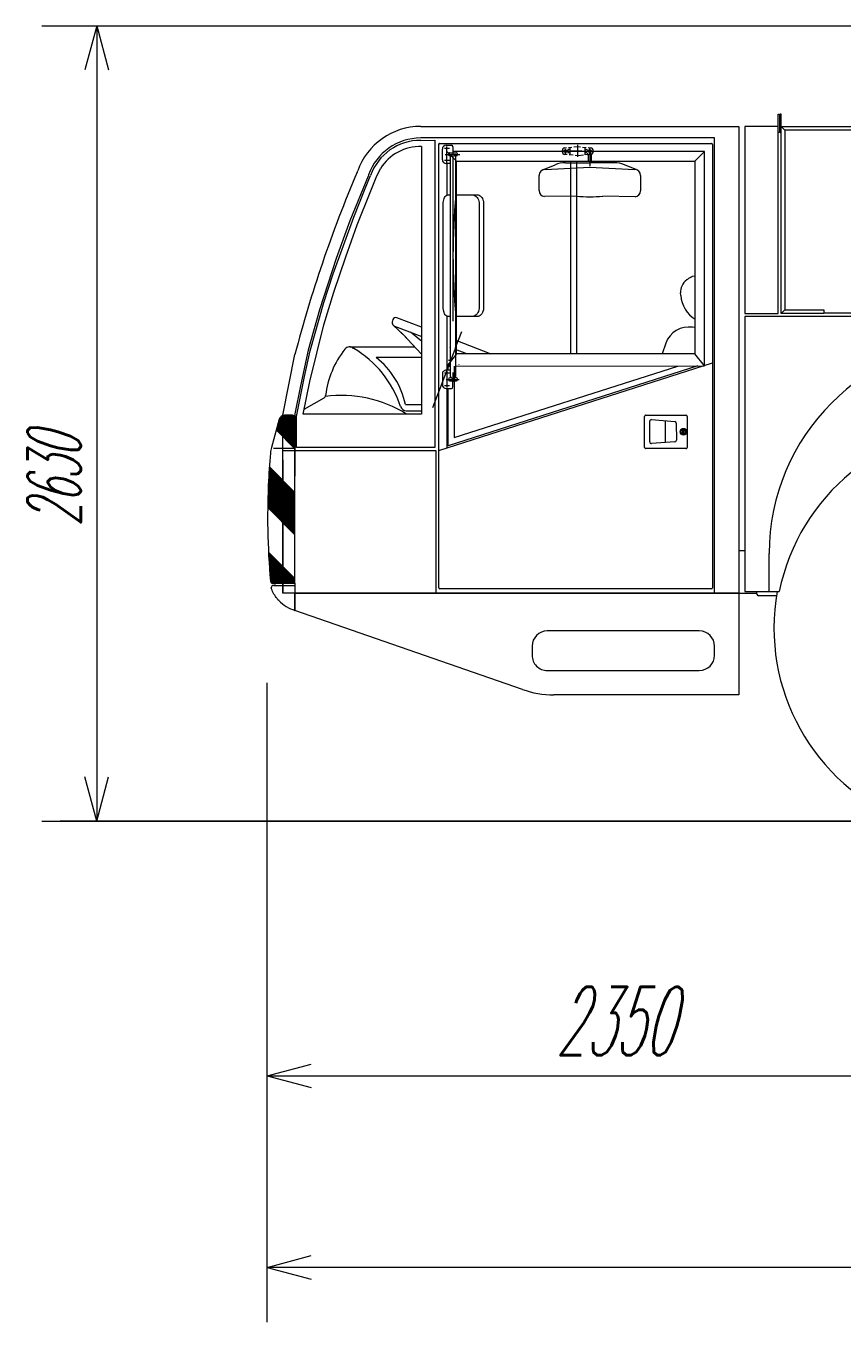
# Model space of a CAD drawing. Extents: x 3706 to 23712, y 4932 to 17923.
# Tile 1 of 17: x 5667 to 8351, y 4932 to 9196. Entities that reach past the tile are written whole.
import ezdxf
from ezdxf.enums import TextEntityAlignment as Align

# ---------------------------------------------------------------- set-up
doc = ezdxf.new("R2010")
doc.units = 0
doc.header["$LTSCALE"] = 18.75
doc.header["$MEASUREMENT"] = 0
doc.linetypes.add('CENTER', pattern=[50.5, 30, -9, 2.5, -9])
doc.linetypes.add('HIDDEN', pattern=[12.6, 8.4, -4.2])
doc.layers.add('11', color=7, linetype='Continuous')
doc.styles.get("Standard").update_dxf_attribs({"font": 'txt', "bigfont": 'bigfont'})
doc.dimstyles.get("Standard").update_dxf_attribs({"dimtxt": 0.18, "dimasz": 0.18, "dimexe": 0.18, "dimexo": 0.0625, "dimgap": 0.09, "dimtad": 0, "dimtih": 1, "dimtoh": 1, "dimdec": 4, "dimzin": 0, "dimdsep": 46, "dimtxsty": 'Standard', "dimcen": 0.09, "dimadec": 0, "dimazin": 0, "dimtfac": 1, "dimtdec": 4, "dimtofl": 0, "dimtmove": 0, "dimatfit": 0, "dimfxl": 1, "dimtolj": 1, "dimtzin": 0, "dimarcsym": 0})

# ---------------------------------------------------------------- blocks, each defined once
blk = doc.blocks.new('*D25')
at = {"layer": '11', "color": 7, "linetype": 'Continuous', "lineweight": 9}
for p, q in [((5719.6, 9196.1), (11239.8, 9196.1)), ((5899.6, 9196.1), (5860.8, 9051.2)), ((5899.6, 9196.1), (5899.6, 6580.6)), ((5899.6, 9196.1), (5938.4, 9051.2)), ((5899.6, 6580.6), (5860.8, 6725.5)), ((5899.6, 6580.6), (5938.4, 6725.5)), ((5719.6, 6580.6), (11329.6, 6580.6))]:
    blk.add_line(p, q, dxfattribs=at)
blk = doc.blocks.new('*D26')
at = {"layer": '11', "color": 7, "linetype": 'Continuous', "lineweight": 9}
for p, q in [((6460.2, 5562.3), (6460.2, 7035.6)), ((8811.2, 5562.3), (8811.2, 6400.6)), ((6460.2, 5742.3), (6605.1, 5781.1)), ((8811.2, 5742.3), (8666.3, 5781.1)), ((6460.2, 5742.3), (8811.2, 5742.3)), ((6460.2, 5742.3), (6605.1, 5703.4)), ((8811.2, 5742.3), (8666.3, 5703.4))]:
    blk.add_line(p, q, dxfattribs=at)
at = {"layer": '11', "color": 7, "linetype": 'Continuous', "lineweight": 9, "oblique": 15, "width": 0.5}
blk.add_text('2350', height=225, dxfattribs=at).set_placement((7410.7, 5742.3), align=Align.BOTTOM_LEFT)
blk = doc.blocks.new('*D35')
at = {"layer": '11', "color": 7, "linetype": 'Continuous', "lineweight": 9}
for p, q in [((6460.2, 4932.3), (6460.2, 6400.6)), ((22451.2, 4932.3), (22451.2, 6400.6)), ((6460.2, 5112.3), (6605.1, 5151.1)), ((22451.2, 5112.3), (22306.3, 5151.1)), ((22451.2, 5112.3), (6460.2, 5112.3)), ((6460.2, 5112.3), (6605.1, 5073.4)), ((22451.2, 5112.3), (22306.3, 5073.4))]:
    blk.add_line(p, q, dxfattribs=at)
at = {"layer": '11', "color": 7, "linetype": 'Continuous', "lineweight": 9, "oblique": 15, "width": 0.5}
blk.add_text('15990', height=225, dxfattribs=at).set_placement((13854.3, 5112.3), align=Align.BOTTOM_LEFT)

msp = doc.modelspace()

# ---------------------------------------------------------------- linework, layer by layer
at = {"layer": '11', "color": 7, "linetype": 'Continuous', "lineweight": 9}
for p, q in [((8141.23074, 8905.56606), (8145.23068, 8905.56606)), ((8141.23074, 8845.56606), (8141.23074, 8905.56606)), ((8145.23068, 8905.56606), (8145.23068, 8845.56606)), ((8147.23065, 8905.56606), (8147.23065, 8845.56606)), ((8151.23059, 8905.56606), (8147.23065, 8905.56606)), ((8151.23059, 8845.56606), (8151.23059, 8905.56606)), ((6965.19833, 8865.43209), (7006.73032, 8865.4559)), ((7038.62775, 8827.45602), (6965.21985, 8827.43221)), ((7006.73032, 8865.4559), (8011.73032, 8865.4559)), ((7008.14801, 8865.4559), (7073.14771, 8865.4559)), ((7931.73062, 8827.45602), (7038.62775, 8827.45602)), ((7086.22006, 8865.4559), (7098.41855, 8865.4559)), ((7098.41855, 8865.4559), (7110.6207, 8865.4559)), ((7931.73062, 8825.45559), (7931.73062, 8827.45602)), ((8011.73032, 8865.4559), (8011.73032, 7330.45528)), ((8141.23074, 8865.56576), (8031.23059, 8865.56576)), ((8031.23059, 8865.56576), (8031.23059, 8250.54195)), ((8141.23074, 8250.54195), (8141.23074, 8865.56576)), ((8145.23068, 8845.56606), (8141.23074, 8845.56606)), ((8147.23065, 8845.56606), (8151.23059, 8845.56606)), ((8163.23087, 8853.56594), (8151.23059, 8865.56576)), ((8151.23059, 8865.56576), (10086.23059, 8865.56576)), ((8151.23059, 8250.54195), (8151.23059, 8865.56576)), ((8163.23087, 8853.56594), (8163.23087, 8262.54269)), ((10074.23032, 8853.56594), (8163.23087, 8853.56594)), ((6965.22351, 8819.45522), (7011.73047, 8820.4559)), ((6967.73068, 8799.50497), (6967.73068, 7919.45522)), ((7011.73047, 8820.4559), (7011.73047, 7809.45553)), ((7024.73096, 7347.45571), (7024.73096, 8809.45583)), ((7027.73068, 8809.45583), (7921.73032, 8809.45583)), ((7036.47809, 8773.45638), (7036.47809, 8790.95669)), ((7048.97824, 8803.45638), (7066.47809, 8803.45638)), ((7071.47824, 8798.45669), (7071.47824, 8778.45699)), ((7430.73026, 8783.30837), (7430.73026, 8785.1733)), ((7439.75461, 8795.126), (7445.12143, 8795.65151)), ((7448.88196, 8789.24099), (7448.88196, 8779.24069)), ((7456.73032, 8789.24099), (7448.88196, 8789.24099)), ((7451.63083, 8796.28964), (7462.44778, 8797.35073)), ((7456.73032, 8771.69216), (7456.73032, 8796.78951)), ((7468.95673, 8797.98885), (7481.73062, 8799.2413)), ((7481.73062, 8799.2413), (7490.68585, 8798.3633)), ((7497.19525, 8797.72518), (7509.06506, 8796.56063)), ((7506.73047, 8771.69216), (7506.73047, 8796.78951)), ((7506.73047, 8789.24099), (7508.4805, 8789.24099)), ((7515.57401, 8795.92251), (7523.70618, 8795.126)), ((7532.73053, 8785.1733), (7532.73053, 8783.30837)), ((7924.73096, 8806.45565), (7924.73096, 7347.45571)), ((7931.73062, 7330.45528), (7931.73062, 8825.45559)), ((7036.47809, 8755.95608), (7036.47809, 8773.45638)), ((7062.47769, 8743.45638), (7048.97824, 8743.45638)), ((7051.90656, 8783.45577), (7050.73056, 8783.45577)), ((7050.73056, 8783.45577), (7050.73056, 8782.58419)), ((7050.73056, 8783.45577), (7082.73053, 8751.45535)), ((7050.73056, 8744.17873), (7050.73056, 8638.99563)), ((7063.99472, 8768.45669), (7061.47794, 8768.45669)), ((7061.47839, 8778.45608), (7071.47824, 8778.45608)), ((7062.47769, 8763.45699), (7062.47769, 8045.56454)), ((7898.73044, 8783.45577), (7071.33771, 8783.45577)), ((7071.47824, 8778.45699), (7081.47809, 8778.45699)), ((7081.47809, 8768.45669), (7078.9613, 8768.45669)), ((7080.47787, 8045.56454), (7080.47787, 8763.45699)), ((7082.73053, 8117.45541), (7082.73053, 8751.45535)), ((7082.73053, 8751.45535), (7866.73047, 8751.45535)), ((7447.03625, 8772.64248), (7439.75461, 8773.35659)), ((7441.83011, 8746.18649), (7521.46268, 8746.18649)), ((7448.88196, 8779.24069), (7456.73032, 8779.24069)), ((7466.56354, 8770.72811), (7453.5452, 8772.00436)), ((7457.76074, 8751.45535), (7457.76074, 8117.45541)), ((7481.73062, 8769.2413), (7473.07294, 8770.08999)), ((7477.76318, 8751.45535), (7477.76318, 8117.45541)), ((7500.54562, 8771.08517), (7481.73062, 8769.2413)), ((7506.73047, 8779.24069), (7508.4805, 8779.24069)), ((7523.70618, 8773.35659), (7507.05457, 8771.72329)), ((7516.48038, 8771.24081), (7516.48038, 8749.2416)), ((7601.09845, 8746.18649), (7521.46588, 8746.18649)), ((7526.48068, 8771.24081), (7526.48068, 8744.59896)), ((7866.73047, 8751.45535), (7898.73044, 8783.45577)), ((7866.73047, 8751.45535), (7866.73047, 8117.45541)), ((7898.73044, 8077.45602), (7898.73044, 8783.45577)), ((6792.14536, 8701.62777), (6732.59259, 8554.80007)), ((6756.73047, 8715.4559), (6757.96552, 8718.93948)), ((6782.76486, 8661.38943), (6800.37915, 8703.90377)), ((6793.78186, 8706.24294), (6792.14536, 8701.62777)), ((6819.26556, 8697.32296), (6833.26398, 8726.84231)), ((7354.39587, 8654.71157), (7354.39587, 8703.91659)), ((7366.5994, 8722.33425), (7407.20303, 8739.25869)), ((7374.66473, 8723.91445), (7521.48053, 8731.75961)), ((7521.48053, 8731.75961), (7668.39566, 8724.18728)), ((7676.32916, 8722.33425), (7635.72552, 8739.25869)), ((7688.39581, 8704.18667), (7688.39581, 8653.61843)), ((6744.81488, 8567.02328), (6782.76486, 8661.38943)), ((6799.16013, 8648.55465), (6819.26556, 8697.32296)), ((6756.77808, 8541.27865), (6799.16013, 8648.55465)), ((7055.78107, 8640.43392), (7062.47769, 8640.43392)), ((7081.47763, 8640.43392), (7133.09506, 8640.43392)), ((7133.09506, 8640.43392), (7151.05359, 8640.43392)), ((7478.50064, 8636.50631), (7372.17816, 8634.83456)), ((7670.46933, 8633.72677), (7564.32446, 8636.19595)), ((7039.27228, 8270.43362), (7039.27228, 8610.43392)), ((7158.0528, 8610.43392), (7158.0528, 8270.43362)), ((7172.26682, 8610.43392), (7172.26682, 8270.43362)), ((6677.4339, 8380.53585), (6744.81488, 8567.02328)), ((6732.59259, 8554.80007), (6687.47174, 8431.55819)), ((6718.76767, 8436.07906), (6756.77808, 8541.27865)), ((6687.47174, 8431.55819), (6632.25858, 8261.65737)), ((6679.02142, 8320.19528), (6718.76767, 8436.07906)), ((6647.1304, 8286.39401), (6677.4339, 8380.53585)), ((7858.68802, 8372.06997), (7859.41907, 8372.40872)), ((7859.41907, 8372.40872), (7866.73047, 8373.7582)), ((6646.8736, 8213.13168), (6679.02142, 8320.19528)), ((7820.76001, 8309.77932), (7820.26379, 8317.60891)), ((6601.41309, 8127.41177), (6647.1304, 8286.39401)), ((6632.25858, 8261.65737), (6594.83914, 8129.92764)), ((6874.12808, 8230.46078), (6872.49753, 8226.21182)), ((6967.38324, 8205.37441), (6887.048, 8236.21304)), ((7050.73056, 8241.87283), (7050.73056, 8076.36471)), ((7062.47769, 8240.43362), (7055.78107, 8240.43362)), ((7133.09506, 8240.43362), (7080.47787, 8240.43362)), ((7151.05359, 8240.43362), (7133.09506, 8240.43362)), ((8031.23059, 8250.54195), (8141.23074, 8250.54195)), ((8031.23059, 8240.54257), (8031.23059, 7335.64266)), ((8811.23105, 8240.54257), (8031.23059, 8240.54257)), ((8163.23087, 8262.54269), (8151.23059, 8250.54195)), ((8163.23087, 8262.54269), (8151.23059, 8250.54195)), ((8291.23074, 8250.54195), (8151.23059, 8250.54195)), ((8163.23087, 8262.54269), (8291.23074, 8262.54269)), ((8291.23074, 8262.54269), (8291.23074, 8250.54195)), ((8291.23074, 8252.54238), (8411.23074, 8252.54238)), ((6600.11533, 8025.94296), (6646.8736, 8213.13168)), ((6872.49753, 8226.21182), (6872.15695, 8225.32559)), ((6875.4501, 8211.13857), (6906.91678, 8181.93691)), ((6879.63498, 8208.53024), (6968.63293, 8174.36733)), ((6895.73819, 8192.31075), (6918.06744, 8169.96456)), ((6968.17059, 8158.69717), (6932.23569, 8188.3392)), ((7866.73047, 8203.4985), (7859.60126, 8204.64932)), ((6906.91678, 8181.93691), (6967.73068, 8116.64517)), ((7080.47787, 8161.96194), (7196.42072, 8117.45541)), ((7771.46756, 8152.43862), (7759.0466, 8117.45541)), ((6511.73032, 7915.45528), (6551.73062, 8115.4559)), ((6594.83914, 8129.92764), (6569.83655, 8012.22195)), ((6583.20004, 8043.34805), (6601.41309, 8127.41177)), ((6732.3367, 8140.43881), (6945.56851, 8140.43881)), ((6742.0509, 8137.74899), (6742.0509, 8133.60714)), ((6967.73068, 8105.43911), (6818.7016, 8105.43911)), ((7082.73053, 8117.45541), (7050.73056, 8076.36471)), ((7060.1582, 8139.23397), (7063.15884, 8138.08224)), ((7116.89343, 8117.45541), (7079.80359, 8131.69277)), ((7866.73047, 8117.45541), (7082.73053, 8117.45541)), ((7898.73044, 8077.45602), (7866.73047, 8117.45541)), ((7024.7305, 7799.45522), (7924.7305, 8087.45541)), ((7062.47769, 8063.45577), (7048.97824, 8063.45577)), ((7050.73056, 8076.36471), (7062.94781, 8076.38027)), ((7050.73056, 8076.36471), (7050.88666, 8063.08498)), ((7876.98758, 8077.42764), (7055.73071, 7814.62551)), ((7055.73071, 8076.37112), (7062.94781, 8076.38027)), ((7055.73071, 8063.45577), (7055.73071, 8076.37112)), ((7062.83475, 8094.21108), (7057.16214, 8096.38821)), ((7075.73041, 7842.0245), (7811.10074, 8077.34249)), ((7075.73041, 8076.39675), (7075.73041, 7842.0245)), ((7080.04803, 8076.40225), (7898.73044, 8077.45602)), ((7080.04803, 8076.40225), (7876.98758, 8077.42764)), ((7091.40378, 8082.83016), (7091.95035, 8083.07369)), ((6556.73123, 7911.00308), (6583.20004, 8043.34805)), ((6578.81787, 7919.45522), (6600.11533, 8025.94296)), ((7036.47809, 8050.95608), (7036.47809, 8033.45669)), ((7036.47809, 8033.45669), (7036.47809, 8015.95638)), ((7063.99472, 8038.45638), (7061.47794, 8038.45638)), ((7061.47839, 8028.45608), (7071.47824, 8028.45608)), ((7071.47824, 8028.45608), (7081.47809, 8028.45608)), ((7071.47824, 8008.45638), (7071.47824, 8028.45608)), ((7081.47809, 8038.45638), (7078.9613, 8038.45638)), ((6569.83655, 8012.22195), (6551.4111, 7920.09518)), ((7048.97824, 8003.45669), (7066.47809, 8003.45669)), ((7050.85004, 8003.45669), (7050.73056, 7809.48757)), ((7055.73071, 7814.62551), (7055.73071, 8003.45669)), ((6581.73062, 7935.4385), (6647.57397, 7972.91836)), ((6915.03613, 7951.07205), (6967.73068, 7951.07205)), ((6500.13287, 7902.28085), (6474.25137, 7809.26876)), ((6496.43826, 7889.00295), (6551.79929, 7833.64193)), ((6551.79929, 7836.47091), (6497.05396, 7891.21578)), ((6497.66965, 7893.42861), (6551.79929, 7839.29897)), ((6551.79929, 7842.12795), (6498.28534, 7895.64144)), ((6498.90103, 7897.85427), (6551.79929, 7844.95602)), ((6551.79929, 7847.78408), (6499.51672, 7900.06619)), ((6500.13242, 7902.27902), (6551.79929, 7850.61306)), ((6551.79929, 7853.44112), (6500.8598, 7904.38107)), ((6501.78677, 7906.2817), (6551.79929, 7856.2701)), ((6551.79929, 7859.09817), (6502.8909, 7908.00655)), ((6504.15845, 7909.56753), (6551.79929, 7861.92623)), ((6551.79929, 7864.75521), (6505.58438, 7910.97012)), ((6507.1687, 7912.2134), (6551.79929, 7867.58328)), ((6551.79929, 7870.41226), (6508.91873, 7913.29189)), ((6510.84775, 7914.19186), (6551.79929, 7873.24032)), ((6511.81226, 7330.45528), (6511.73032, 7915.45528)), ((6551.79929, 7876.06838), (6512.98184, 7914.88583)), ((6515.3645, 7915.33169), (6551.79929, 7878.89736)), ((6543.79895, 7915.4562), (6517.47433, 7915.4562)), ((6551.79929, 7881.72543), (6518.06897, 7915.45528)), ((6520.89749, 7915.45528), (6551.79929, 7884.55441)), ((6551.79929, 7887.38247), (6523.72601, 7915.45528)), ((6526.55453, 7915.45528), (6551.79929, 7890.21053)), ((6551.79929, 7893.03951), (6529.3826, 7915.45528)), ((6532.21112, 7915.45528), (6551.79929, 7895.86758)), ((6551.79929, 7898.69656), (6535.03964, 7915.45528)), ((6537.86816, 7915.45528), (6551.79929, 7901.52462)), ((6551.79929, 7904.35268), (6540.69669, 7915.45528)), ((6543.52475, 7915.45528), (6551.79929, 7907.18166)), ((6551.11401, 7910.69546), (6547.03854, 7914.77047)), ((6551.4111, 7920.09518), (6551.4111, 7714.47048)), ((6551.79929, 7362.45571), (6551.79929, 7907.45541)), ((6556.74542, 7809.45553), (6556.73123, 7911.00308)), ((6967.73068, 7919.45522), (6578.81787, 7919.45522)), ((6917.71588, 7930.43881), (6967.73068, 7930.43881)), ((7701.73047, 7891.19015), (7701.73047, 7911.45535)), ((7701.73047, 7809.45553), (7701.73047, 7891.19015)), ((7705.73041, 7915.4562), (7837.73068, 7915.4562)), ((7718.71671, 7855.44888), (7718.71671, 7895.55813)), ((7724.6713, 7901.03939), (7800.90405, 7894.71951)), ((7768.8226, 7897.37911), (7768.8226, 7825.49099)), ((7805.94952, 7889.27578), (7806.33176, 7833.06698)), ((7841.73062, 7911.45535), (7841.73062, 7809.45553)), ((6490.28134, 7866.87557), (6551.79929, 7805.35763)), ((6551.79929, 7808.18661), (6490.89703, 7869.0884)), ((6491.51273, 7871.30123), (6551.79929, 7811.01467)), ((6551.79929, 7813.84365), (6492.12842, 7873.51406)), ((6492.74411, 7875.72689), (6551.79929, 7816.67172)), ((6551.79929, 7819.49978), (6493.3598, 7877.93972)), ((6493.97549, 7880.15255), (6551.79929, 7822.32876)), ((6551.79929, 7825.15682), (6494.59119, 7882.36446)), ((6495.20688, 7884.57729), (6551.79929, 7827.9858)), ((6551.79929, 7830.81387), (6495.82257, 7886.79012)), ((7718.71671, 7827.89608), (7718.71671, 7855.44888)), ((7826.59146, 7856.81393), (7827.2836, 7857.64248)), ((7827.51431, 7856.81393), (7826.59146, 7856.81393)), ((7827.14444, 7865.23678), (7828.01968, 7865.97469)), ((7827.14444, 7864.22512), (7827.14444, 7865.23678)), ((7827.14444, 7863.16586), (7827.14444, 7864.22512)), ((7827.2836, 7862.93514), (7827.14444, 7863.16586)), ((7827.2836, 7862.52041), (7827.2836, 7862.93514)), ((7827.2836, 7861.32382), (7827.2836, 7862.52041)), ((7827.2836, 7861.00247), (7827.2836, 7861.32382)), ((7827.2836, 7860.21969), (7827.2836, 7861.00247)), ((7827.2836, 7859.0231), (7827.2836, 7860.21969)), ((7827.2836, 7857.64248), (7827.2836, 7859.0231)), ((7828.34195, 7855.70889), (7827.51431, 7856.81393)), ((7828.01968, 7865.97469), (7829.44791, 7865.97469)), ((7829.07803, 7856.58138), (7828.34195, 7855.70889)), ((7830.59781, 7858.00961), (7829.07803, 7857.50332)), ((7829.07803, 7857.50332), (7829.07803, 7856.58138)), ((7829.44791, 7865.97469), (7830.64542, 7865.23678)), ((7829.90933, 7863.0267), (7829.90933, 7862.24575)), ((7830.64542, 7863.0267), (7829.90933, 7863.0267)), ((7829.90933, 7862.24575), (7829.90933, 7861.23226)), ((7829.90933, 7861.23226), (7829.90933, 7860.6802)), ((7829.90933, 7860.6802), (7829.90933, 7860.35793)), ((7829.90933, 7860.35793), (7829.90933, 7859.06887)), ((7829.90933, 7859.06887), (7830.59781, 7858.00961)), ((7830.64542, 7865.23678), (7830.64542, 7864.04018)), ((7830.64542, 7864.04018), (7830.64542, 7863.67214)), ((7830.64542, 7863.67214), (7830.64542, 7863.0267)), ((6551.79929, 7805.45559), (6481.17139, 7805.45559)), ((7011.73047, 7809.45553), (6556.74542, 7809.45553)), ((7837.73068, 7805.45559), (7705.73041, 7805.45559)), ((7801.19977, 7827.54177), (7724.58478, 7822.40841)), ((6511.815, 7330.45528), (6511.73032, 7781.47884)), ((6511.7468, 7799.45522), (7014.73065, 7799.45522)), ((6511.815, 7768.97823), (6511.815, 7330.45528)), ((7014.73065, 7799.45522), (7014.73065, 7330.45528)), ((6551.79929, 7632.82375), (6466.01712, 7718.60592)), ((6466.16132, 7721.29025), (6551.79929, 7635.65273)), ((6551.79929, 7638.4808), (6466.30551, 7723.97457)), ((6466.44971, 7726.6589), (6551.79929, 7641.30886)), ((6551.79929, 7644.13784), (6466.5939, 7729.34322)), ((6466.73764, 7732.02755), (6551.79929, 7646.96591)), ((6551.79929, 7649.79488), (6466.88184, 7734.71188)), ((6467.02603, 7737.3962), (6551.79929, 7652.62295)), ((6551.79929, 7655.45101), (6467.17023, 7740.08053)), ((6467.31442, 7742.76486), (6551.79929, 7658.27999)), ((6551.79929, 7661.10806), (6467.45862, 7745.44918)), ((6551.79929, 7587.56924), (6463.71091, 7675.65762)), ((6463.85464, 7678.34194), (6551.79929, 7590.3973)), ((6551.79929, 7593.22628), (6463.99884, 7681.02627)), ((6464.14304, 7683.7106), (6551.79929, 7596.05435)), ((6551.79929, 7598.88241), (6464.28723, 7686.39492)), ((6464.43143, 7689.07925), (6551.79929, 7601.71139)), ((6551.79929, 7604.53945), (6464.57562, 7691.76357)), ((6464.71982, 7694.44698), (6551.79929, 7607.36843)), ((6551.79929, 7610.1965), (6464.86401, 7697.13131)), ((6465.00821, 7699.81564), (6551.79929, 7613.02456)), ((6551.79929, 7615.85354), (6465.1524, 7702.49996)), ((6465.29614, 7705.18429), (6551.79929, 7618.6816)), ((6551.79929, 7621.51058), (6465.44034, 7707.86862)), ((6465.58453, 7710.55294), (6551.79929, 7624.33865)), ((6551.79929, 7627.16671), (6465.72873, 7713.23727)), ((6465.87292, 7715.92159), (6551.79929, 7629.99569)), ((6462.57382, 7634.36825), (6551.79929, 7545.14278)), ((6551.79929, 7547.97085), (6462.64432, 7637.12582)), ((6462.71527, 7639.88339), (6551.79929, 7550.79983)), ((6551.79929, 7553.62789), (6462.78577, 7642.64095)), ((6462.85626, 7645.39944), (6551.79929, 7556.45687)), ((6551.79929, 7559.28494), (6462.92722, 7648.15701)), ((6462.99771, 7650.91457), (6551.79929, 7562.113)), ((6551.79929, 7564.94198), (6463.06821, 7653.67214)), ((6463.13916, 7656.42971), (6551.79929, 7567.77004)), ((6551.79929, 7570.59902), (6463.20966, 7659.1882)), ((6463.28061, 7661.94576), (6551.79929, 7573.42709)), ((6551.79929, 7576.25515), (6463.3511, 7664.70333)), ((6463.4216, 7667.4609), (6551.79929, 7579.08413)), ((6551.79929, 7581.91219), (6463.49255, 7670.21938)), ((6463.56671, 7672.97329), (6551.79929, 7584.74026)), ((6462.00848, 7612.30587), (6551.79929, 7522.51553)), ((6551.79929, 7525.34359), (6462.07898, 7615.06344)), ((6462.14993, 7617.82101), (6551.79929, 7528.17257)), ((6551.79929, 7531.00063), (6462.22043, 7620.57949)), ((6462.29138, 7623.33706), (6551.79929, 7533.8287)), ((6551.79929, 7536.65768), (6462.36188, 7626.09463)), ((6462.43237, 7628.8522), (6551.79929, 7539.48574)), ((6551.79929, 7542.31472), (6462.50333, 7631.61068)), ((6464.61819, 7465.44613), (6551.79929, 7378.26595)), ((6551.79929, 7375.43697), (6464.8251, 7462.41116)), ((8031.23059, 7469.566), (8011.73032, 7469.566)), ((6465.03201, 7459.37527), (6551.79929, 7372.60891)), ((6551.79929, 7369.77993), (6465.23938, 7456.34029)), ((6465.44629, 7453.30441), (6551.79929, 7366.95187)), ((6551.79929, 7364.1238), (6465.6532, 7450.26943)), ((6465.86057, 7447.23354), (6550.6384, 7362.45571)), ((6547.80988, 7362.45571), (6466.06747, 7444.19857)), ((6466.27438, 7441.16268), (6544.98181, 7362.45571)), ((6542.15329, 7362.45571), (6466.48175, 7438.12679)), ((6466.68866, 7435.09182), (6539.32477, 7362.45571)), ((6536.49625, 7362.45571), (6466.89557, 7432.05593)), ((6467.10248, 7429.02096), (6533.66772, 7362.45571)), ((6530.83966, 7362.45571), (6467.30984, 7425.98507)), ((6467.51675, 7422.9501), (6528.01114, 7362.45571)), ((6525.18262, 7362.45571), (6467.72366, 7419.91421)), ((8111.23029, 7335.64266), (8111.23029, 7460.54257)), ((6467.93103, 7416.87924), (6522.3541, 7362.45571)), ((6519.52557, 7362.45571), (6468.13794, 7413.84335)), ((6468.34485, 7410.80746), (6516.69751, 7362.45571)), ((6513.86899, 7362.45571), (6468.55222, 7407.77248)), ((6468.75912, 7404.7366), (6511.04047, 7362.45571)), ((6508.21194, 7362.45571), (6468.96603, 7401.70162)), ((6469.1734, 7398.66573), (6505.38342, 7362.45571)), ((6502.55536, 7362.45571), (6469.38031, 7395.63076)), ((6469.58722, 7392.59487), (6499.72684, 7362.45571)), ((6496.89832, 7362.45571), (6469.79459, 7389.5599)), ((6470.0015, 7386.52401), (6494.06979, 7362.45571)), ((6491.24127, 7362.45571), (6470.2084, 7383.48904)), ((6470.41531, 7380.45315), (6488.41321, 7362.45571)), ((6485.58469, 7362.45571), (6470.62268, 7377.41726)), ((6470.82959, 7374.38229), (6482.89212, 7362.3193)), ((6480.44766, 7361.93569), (6471.0365, 7371.3464)), ((6471.61649, 7367.93881), (6477.04373, 7362.51156)), ((6473.81009, 7347.07943), (6473.81009, 7347.45571)), ((6479.11465, 7362.45571), (6551.79929, 7362.45571)), ((6483.31097, 7362.45571), (6479.11465, 7362.45571)), ((6481.80997, 7355.45559), (6551.79929, 7355.45559)), ((6481.80997, 7355.45559), (6483.31097, 7355.45559)), ((6512.29565, 7355.45559), (6521.64594, 7355.45559)), ((6551.79929, 7362.45571), (6551.79929, 7355.45559)), ((6551.79929, 7355.45559), (6551.79929, 7273.45547)), ((7921.73032, 7344.45553), (7027.73068, 7344.45553)), ((8031.23059, 7335.64266), (8111.23029, 7335.64266)), ((8071.2309, 7327.12551), (8071.2309, 7335.64266)), ((8111.23029, 7335.64266), (8144.78665, 7335.64266)), ((8011.73032, 7330.45528), (6511.81226, 7330.45528)), ((6551.79929, 7330.43057), (6736.66119, 7330.45528)), ((6551.79929, 7273.45547), (6551.79929, 7330.43057)), ((6736.66119, 7330.45528), (8011.73077, 7330.45528)), ((8011.73032, 7329.56631), (8071.23135, 7329.56631)), ((8011.73077, 7330.45528), (8011.73077, 6995.45559)), ((8135.49496, 7321.52523), (8076.83072, 7321.52523)), ((7299.9046, 7013.58395), (6551.79929, 7273.45547)), ((7881.73047, 7205.68905), (7381.73077, 7205.68905)), ((7331.73062, 7155.68844), (7331.73062, 7125.68844)), ((7931.73062, 7125.68844), (7931.73062, 7155.68844)), ((7381.73077, 7075.68874), (7881.73047, 7075.68874)), ((8011.73077, 6995.45559), (7402.7142, 6995.4913)), ((22610, 6580.56606), (5779.60031, 6580.56606))]:
    msp.add_line(p, q, dxfattribs=at)
at = {"layer": '11', "color": 7, "linetype": 'CENTER', "lineweight": 9}
for p, q in [((7043.2951, 8793.45608), (7059.66107, 8793.45608)), ((7051.47809, 8746.67263), (7051.47809, 8799.79061)), ((7071.47824, 8787.76424), (7071.47824, 8025.72231)), ((7449.61392, 8784.2413), (7434.8071, 8784.2413)), ((7441.98071, 8776.60488), (7441.98071, 8791.8887)), ((7495.70615, 8784.2413), (7458.68909, 8784.2413)), ((7481.73062, 8765.61855), (7481.73062, 8804.78573)), ((7528.4248, 8784.2413), (7514.33438, 8784.2413)), ((7521.48053, 8775.41012), (7521.48053, 8792.60555)), ((7049.63193, 8753.45669), (7043.2951, 8753.45669)), ((7045.56195, 8773.45638), (7049.63193, 8773.45638)), ((7051.17368, 8773.45638), (7093.62714, 8773.45638)), ((7059.66107, 8753.45669), (7051.17368, 8753.45669)), ((7521.48053, 8775.41012), (7521.39584, 8734.3359)), ((7099.52267, 8189.78664), (7078.01373, 8133.75454)), ((7077.04602, 8131.23318), (7003.70175, 7940.16445)), ((7051.47809, 8060.24044), (7051.47809, 8007.12246)), ((7059.66107, 8053.45638), (7043.2951, 8053.45638)), ((7048.54794, 8033.45669), (7092.07898, 8033.45669)), ((7043.2951, 8013.45699), (7059.66107, 8013.45699))]:
    msp.add_line(p, q, dxfattribs=at)
at = {"layer": '11', "color": 7, "linetype": 'Continuous', "lineweight": 9}
for points in [[(7039.27228, 8610.43392), (7039.44655, 8614.78151), (7040.00092, 8619.24828), (7040.96648, 8623.67195), (7042.34578, 8627.86718), (7044.10759, 8631.64713), (7046.18767, 8634.8487), (7048.49628, 8637.35519), (7050.93059, 8639.10982), (7053.38862, 8640.11723), (7055.78107, 8640.43392)], [(7133.09506, 8640.43392), (7136.71192, 8640.11723), (7140.42794, 8639.10982), (7144.1081, 8637.35519), (7147.59822, 8634.8487), (7150.74284, 8631.64713), (7153.40632, 8627.86718), (7155.49152, 8623.67195), (7156.95124, 8619.24828), (7157.78933, 8614.78151), (7158.0528, 8610.43392)], [(7151.05359, 8640.43392), (7154.1278, 8640.11723), (7157.28629, 8639.10982), (7160.41429, 8637.35519), (7163.38078, 8634.8487), (7166.05361, 8631.64713), (7168.31746, 8627.86718), (7170.08982, 8623.67195), (7171.33053, 8619.24828), (7172.04288, 8614.78151), (7172.26682, 8610.43392)], [(7840.1344, 8360.74947), (7842.00398, 8362.12773), (7843.882, 8363.4595), (7845.76415, 8364.74129), (7847.64604, 8365.96982), (7849.52329, 8367.14203), (7851.39148, 8368.2551), (7853.24627, 8369.30651), (7855.08338, 8370.29402), (7856.89864, 8371.21571), (7858.68802, 8372.06997)], [(7055.78107, 8240.43362), (7053.38862, 8240.75031), (7050.93059, 8241.75772), (7048.49628, 8243.51235), (7046.18767, 8246.01884), (7044.10759, 8249.22041), (7042.34578, 8253.00036), (7040.96648, 8257.19559), (7040.00092, 8261.61926), (7039.44655, 8266.08603), (7039.27228, 8270.43362)], [(7158.0528, 8270.43362), (7157.78933, 8266.08603), (7156.95124, 8261.61926), (7155.49152, 8257.19559), (7153.40632, 8253.00036), (7150.74284, 8249.22041), (7147.59822, 8246.01884), (7144.1081, 8243.51235), (7140.42794, 8241.75772), (7136.71192, 8240.75031), (7133.09506, 8240.43362)], [(7172.26682, 8270.43362), (7172.04288, 8266.08603), (7171.33053, 8261.61926), (7170.08982, 8257.19559), (7168.31746, 8253.00036), (7166.05361, 8249.22041), (7163.38078, 8246.01884), (7160.41429, 8243.51235), (7157.28629, 8241.75772), (7154.1278, 8240.75031), (7151.05359, 8240.43362)], [(6461.79883, 7580.45559), (6461.89231, 7559.18322), (6462.17281, 7537.94925), (6462.64036, 7516.75614), (6463.29498, 7495.60636), (6464.13661, 7474.50236), (6465.16517, 7453.44659), (6466.38053, 7432.44148), (6467.78251, 7411.48946), (6469.3709, 7390.59294), (6471.14545, 7369.7543)], [(6498.81223, 7305.4559), (6495.81321, 7308.6819), (6492.92447, 7312.06322), (6490.15247, 7315.59427), (6487.5033, 7319.26876), (6484.98256, 7323.07986), (6482.59538, 7327.02015), (6480.34635, 7331.08169), (6478.23951, 7335.2561), (6476.27831, 7339.53459), (6474.46561, 7343.90804)]]:
    msp.add_lwpolyline(points, dxfattribs=at)
for centre, radius in [((7441.98071, 8784.2413), 4.50027), ((7829.90933, 7861.23226), 11.00098), ((7828.84732, 7861.15719), 9.00146), ((7828.62073, 7861.6177), 7.00012)]:
    msp.add_circle(centre, radius, dxfattribs=at)
at = {"layer": '11', "color": 7, "linetype": 'HIDDEN', "lineweight": 9}
msp.add_circle((7521.48053, 8784.2413), 4.49982, dxfattribs=at)
at = {"layer": '11', "color": 7, "linetype": 'Continuous', "lineweight": 9}
for centre, radius, start, end in [((6965.32239, 8645.42996), 220.00217, 90.0319748, 160.4798889), ((6965.32193, 8645.4327), 181.99954, 90.0319748, 160.4806366), ((6963.03128, 8647.2253), 172.24387, 89.2730026, 160.7906189), ((6963.3096, 8646.936), 152.63301, 88.3424759, 148.4337311), ((7027.72977, 8806.45565), 3.00018, 90, -179.9825134), ((7048.97824, 8790.95486), 12.50153, 90, 179.9916077), ((7066.47809, 8798.45669), 5.00015, 0, 90), ((7440.73148, 8785.17239), 10.00143, 95.6030273, 179.9926147), ((7508.48141, 8771.24172), 17.99927, 0, 90.0058289), ((7522.72977, 8785.1733), 10.00076, 0, 84.3969269), ((7921.73077, 8806.45565), 3.00018, 0, 90.0087433), ((7048.97824, 8755.95608), 12.50015, 180, -90), ((7061.47885, 8773.4573), 5.00061, 180, -90.0209961), ((7061.47794, 8773.4573), 4.99878, 90, -179.9842529), ((7071.47824, 8763.45699), 8.99963, 0, 180), ((7081.47855, 8773.4573), 4.99969, 0, 90.0157394), ((7081.47855, 8773.4573), 5.00061, -90, -0.005249), ((7441.83011, 8656.18374), 90.00275, 90, 112.6272202), ((7440.72873, 8783.30746), 9.99847, 180, -95.5858154), ((7508.48141, 8771.24172), 7.99896, 0, 90.0131149), ((7522.7316, 8783.30654), 9.99757, -84.4079895, 0.0083313), ((7601.09845, 8656.18649), 90.00014, 67.3738251, 90.0017166), ((10668.49728, 7043.90621), 4253.93911, 156.8617554, 161.190155), ((7374.39465, 8703.91659), 19.99969, 89.2284775, -179.9977722), ((7668.3952, 8704.18667), 20.00061, 0, 89.9986954), ((9298.19638, 8440.43423), 2226.71849, 174.8467255, -174.8469849), ((7374.39648, 8654.71249), 20.00061, 180, -96.3703308), ((7522.85062, 9034.04293), 400.00286, -96.3635864, -84.0465393), ((7668.39429, 8653.61935), 20.00051, -84.0470276, -0.0047607), ((10668.45059, 7043.94009), 4253.88403, 161.1904907, 165.41008), ((7870.1637, 8320.77114), 50.00026, 126.9103088, -176.3752747), ((7920.55981, 8316.1047), 100.00006, -176.3733063, -121.5874176), ((6883.46463, 8226.87649), 10.00058, 69.004921, 159.0000305), ((6884.29227, 8220.66738), 12.99864, 158.9999084, -110.9934387), ((7846.85757, 8125.67043), 80.00041, 80.8360748, 160.45401), ((8811.23151, 7460.54165), 700.00031, 90, 179.999939), ((6954.44821, 7944.31088), 304.04418, 141.762085, 173.1781006), ((6731.56308, 8120.32925), 20.03903, 47.7166939, 142.6452179), ((6568.50812, 7835.77969), 347.54954, 18.1776543, 59.4731483), ((6653.0415, 7894.81381), 267.96674, 12.1194296, 51.8147087), ((7048.97687, 8050.95608), 12.49969, 90, -179.9937134), ((7061.47885, 8033.45669), 5.00061, 180, -90.005249), ((7061.47885, 8033.45669), 4.99969, 90, 179.989502), ((7071.47824, 8045.56454), 9.00055, 180, 0), ((7081.47855, 8033.45669), 4.99969, 0, 90.005249), ((7081.47855, 8033.45669), 5.00061, -90, 0.005249), ((6642.62692, 7981.60946), 10.00043, -60.3526306, -6.8262939), ((6705.53098, 7578.61721), 401.87166, 58.0099602, 97.7411346), ((7048.97916, 8015.9573), 12.50107, 180, -90.0083923), ((7066.47809, 8008.4573), 5.00061, -90, -0.010498), ((6917.71588, 7950.4385), 20.00006, -161.8246155, -89.9995422), ((6517.47662, 7897.45419), 18.00201, 90, 164.4411621), ((6543.79895, 7907.45541), 8.00034, 0, 90), ((7705.73041, 7911.45626), 3.99994, 90, -179.9868774), ((7724.21811, 7895.5563), 5.50179, 85.2773209, 179.9830933), ((7800.44812, 7889.23733), 5.50154, 0.4004734, 85.2458725), ((7837.72931, 7911.45535), 4.00131, 0, 89.9803314), ((8811.23105, 7200.54195), 680.00061, 90, 168.5403748), ((6570.5914, 7782.46121), 100.00023, 164.4498596, 175.015274), ((7705.72995, 7809.45553), 3.99948, 180, -89.9934387), ((7724.21765, 7827.897), 5.50095, 180, -86.1827698), ((7800.83081, 7833.03127), 5.50189, -86.1570129, 0.3697205), ((7837.73068, 7809.45461), 3.99902, -90, 0.0131226), ((8886.77213, 7580.45559), 2424.97334, 175.0154419, 179.9998779), ((6479.11465, 7370.45559), 8.00001, -174.9707794, -89.9998779), ((6481.80997, 7347.07943), 7.99988, 180, -156.6447144), ((6481.80997, 7347.45663), 7.99896, 90, -179.9934387), ((6483.31097, 7358.95565), 3.50006, -90, 90), ((7027.73114, 7347.45571), 3.00018, 180, -90.008728), ((7921.72986, 7347.45571), 3.00018, -90, -0.008728), ((8811.23105, 7215.56576), 683.99322, 169.888916, -111.8191376), ((6586.08762, 7390.09914), 121.57908, -135.8760376, -106.3800049), ((8076.83072, 7327.12551), 5.59982, 180, -90), ((7381.73077, 7155.68844), 50.00061, 90, 180), ((7881.73047, 7155.68844), 50.00015, 0, 90), ((7381.72986, 7125.68844), 49.99924, 180, -89.9989624), ((7881.73047, 7125.68844), 49.99969, -90, 0), ((7402.51187, 7295.49038), 299.99915, -109.9985199, -89.9595642)]:
    msp.add_arc(centre, radius, start, end, dxfattribs=at)

# ---------------------------------------------------------------- texts
at = {"layer": '11', "color": 7, "linetype": 'Continuous', "lineweight": 9, "oblique": 15, "width": 0.5}
msp.add_text('2630', height=175, rotation=90, dxfattribs=at).set_placement((5899.60031, 7552.26431), align=Align.BOTTOM_LEFT)

# ---------------------------------------------------------------- dimensions: what is measured, and where the dimension line sits
at = {"layer": '11', "color": 7, "linetype": 'Continuous', "lineweight": 9}
for base, p1, p2, angle, text, picture, middle in [((5899.60031, 9196.10366), (11239.82773, 9196.10366), (11329.60031, 6580.56606), 90, '    ', '*D25', (6124.60031, 7818.24667)), ((22451.23105, 5112.26431), (22451.23105, 6400.56606), (6460.23105, 6400.56606), 0, '15990', '*D35', (14135.56763, 5112.26431))]:
    dim = msp.add_linear_dim(base=base, p1=p1, p2=p2, angle=angle, text=text, dimstyle='Standard', dxfattribs=at)
    dim.commit()
    dim.dimension.update_dxf_attribs({"geometry": picture, "text_midpoint": middle})
dim = msp.add_linear_dim(base=(6460.23105, 5742.26431), p1=(6460.23105, 7035.56576), p2=(8811.23105, 6400.56606), text='2350', dimstyle='Standard', dxfattribs=at)
dim.commit()
dim.dimension.update_dxf_attribs({"geometry": '*D26', "text_midpoint": (7635.73105, 5742.26431)})

doc.saveas('drawing.dxf')
